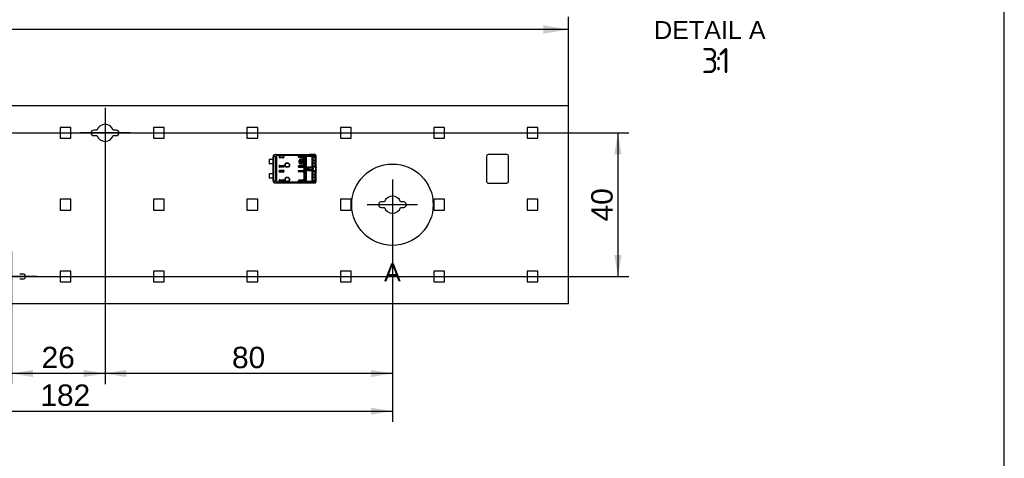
# Model space of a CAD drawing. Header units: millimetres. Extents: x 7 to 819, y 6 to 587.
# Tile 8 of 9: x 545 to 819, y 296 to 419. Entities that reach past the tile are written whole.
import ezdxf
from ezdxf.enums import TextEntityAlignment as Align
from ezdxf.lldxf.tags import DXFTag

# ---------------------------------------------------------------- set-up
doc = ezdxf.new("R2010")
doc.units = ezdxf.units.MM
doc.layers.add('Default', color=7, linetype='Continuous')
doc.layers.add('RECLED_566X55_66', color=7, linetype='Continuous')
doc.styles.add('SEACAD_Arial', font='arial.ttf')
doc.styles.add('SEACAD_Solid_Edge_ISO', font='seiso.ttf')
tags = doc.linetypes.add('CENTER2', pattern=[28.575, 19.05, -3.175, 3.175, -3.175]).pattern_tags.tags
tags[10:11] = [DXFTag(74, 4), DXFTag(75, 0), DXFTag(340, '0'), DXFTag(46, 0.0), DXFTag(50, 0.0), DXFTag(44, 0.0), DXFTag(45, 0.0)]
tags[8:9] = [DXFTag(74, 4), DXFTag(75, 0), DXFTag(340, '0'), DXFTag(46, 0.0), DXFTag(50, 0.0), DXFTag(44, 0.0), DXFTag(45, 0.0)]
tags[6:7] = [DXFTag(74, 4), DXFTag(75, 0), DXFTag(340, '0'), DXFTag(46, 0.0), DXFTag(50, 0.0), DXFTag(44, 0.0), DXFTag(45, 0.0)]
tags[4:5] = [DXFTag(74, 4), DXFTag(75, 0), DXFTag(340, '0'), DXFTag(46, 0.0), DXFTag(50, 0.0), DXFTag(44, 0.0), DXFTag(45, 0.0)]
doc.dimstyles.new('ISO', dxfattribs={"dimtxt": 5.95, "dimasz": 5.95, "dimexe": 2.975, "dimexo": 0, "dimgap": 1.4875, "dimtad": 1, "dimlfac": 0.333333, "dimtxsty": 'SEACAD_Arial', "dimblk1": '_SE_FILLED', "dimblk2": '_SE_FILLED', "dimsah": 1, "dimcen": 2.975, "dimadec": 0, "dimazin": 0, "dimtfac": 0.5, "dimtdec": 3, "dimtmove": 0, "dimatfit": 3, "dimfxl": 1, "dimtolj": 1, "dimarcsym": 0})

# ---------------------------------------------------------------- blocks, each defined once
blk = doc.blocks.new('SEANNOT_GROUP9')
at = {"layer": 'Default', "color": 7, "linetype": 'CENTER2'}
for p, q in [((568.82, 394), (568.82, 380)), ((575.82, 387), (561.82, 387))]:
    blk.add_line(p, q, dxfattribs=at)
blk = doc.blocks.new('SEANNOT_GROUP10')
at = {"layer": 'Default', "color": 7, "linetype": 'CENTER2'}
for p, q in [((542.82, 354), (542.82, 340)), ((549.82, 347), (535.82, 347))]:
    blk.add_line(p, q, dxfattribs=at)
blk = doc.blocks.new('SEANNOT_GROUP11')
at = {"layer": 'Default', "color": 7, "linetype": 'CENTER2'}
for p, q in [((648.82, 374), (648.82, 360)), ((655.82, 367), (641.82, 367))]:
    blk.add_line(p, q, dxfattribs=at)
blk = doc.blocks.new('SE')
at = {"layer": 'RECLED_566X55_66', "color": 7, "linetype": 'Continuous'}
for p, q in [((697.82, 394.5), (131.82, 394.5)), ((697.82, 339.5), (697.82, 394.5)), ((559.32, 388.5), (556.32, 388.5)), ((556.32, 388.5), (556.32, 385.5)), ((559.32, 385.5), (559.32, 388.5)), ((566.56, 387.75), (565.69, 387.75)), ((571.94, 387.75), (571.07, 387.75)), ((585.32, 388.5), (582.32, 388.5)), ((582.32, 388.5), (582.32, 385.5)), ((585.32, 385.5), (585.32, 388.5)), ((611.32, 388.5), (608.32, 388.5)), ((608.32, 388.5), (608.32, 385.5)), ((611.32, 385.5), (611.32, 388.5)), ((637.32, 388.5), (634.32, 388.5)), ((634.32, 388.5), (634.32, 385.5)), ((637.32, 385.5), (637.32, 388.5)), ((663.32, 388.5), (660.32, 388.5)), ((660.32, 388.5), (660.32, 385.5)), ((663.32, 385.5), (663.32, 388.5)), ((689.32, 388.5), (686.32, 388.5)), ((686.32, 388.5), (686.32, 385.5)), ((689.32, 385.5), (689.32, 388.5)), ((556.32, 385.5), (559.32, 385.5)), ((565.69, 386.25), (566.56, 386.25)), ((571.07, 386.25), (571.94, 386.25)), ((582.32, 385.5), (585.32, 385.5)), ((608.32, 385.5), (611.32, 385.5)), ((634.32, 385.5), (637.32, 385.5)), ((660.32, 385.5), (663.32, 385.5)), ((686.32, 385.5), (689.32, 385.5)), ((616.17, 380.95), (625.62, 380.95)), ((616.17, 380.95), (616.18, 380.93)), ((616.86, 380.93), (616.18, 380.93)), ((616.86, 380.93), (626.64, 380.93)), ((616.86, 380.93), (616.86, 380.92)), ((616.86, 380.92), (626.64, 380.92)), ((625.62, 380.94), (625.62, 380.95)), ((625.62, 380.94), (625.62, 380.94)), ((627.23, 380.94), (625.62, 380.94)), ((626.54, 380.77), (626.64, 380.92)), ((627.23, 380.94), (626.64, 380.93)), ((626.64, 380.92), (626.64, 380.93)), ((680.62, 381), (675.52, 381)), ((614.47, 379.58), (614.47, 378.43)), ((615.57, 379.63), (614.62, 379.63)), ((615.57, 378.38), (614.62, 378.38)), ((615.57, 379.63), (615.57, 380.35)), ((615.58, 380.35), (615.57, 380.35)), ((615.57, 379.63), (615.57, 378.38)), ((615.57, 375.63), (615.57, 378.38)), ((615.58, 380.34), (615.58, 380.35)), ((615.58, 380.34), (615.58, 380.33)), ((615.72, 380.33), (615.58, 380.33)), ((615.58, 373.67), (615.58, 380.33)), ((616.35, 380.33), (615.72, 380.33)), ((615.72, 380.33), (615.72, 373.67)), ((616.5, 380.33), (616.35, 380.33)), ((616.35, 373.67), (616.35, 380.33)), ((616.5, 380.33), (616.5, 373.67)), ((616.64, 380.82), (616.73, 380.66)), ((616.73, 380.84), (624.26, 380.84)), ((616.73, 380.84), (616.73, 380.66)), ((624.2, 380.66), (616.73, 380.66)), ((617.27, 380.25), (617.27, 380.36)), ((617.47, 380.56), (618.57, 380.56)), ((617.47, 380.56), (617.47, 380.55)), ((618.56, 380.55), (617.47, 380.55)), ((618.37, 380.05), (617.47, 380.05)), ((618.56, 380.55), (618.57, 380.56)), ((618.56, 380.55), (618.56, 380.25)), ((618.56, 380.25), (618.57, 380.25)), ((618.57, 380.56), (618.57, 380.25)), ((622.67, 380.31), (622.67, 380.56)), ((622.67, 380.56), (624, 380.56)), ((622.67, 380.55), (622.67, 380.56)), ((624, 380.55), (622.67, 380.55)), ((622.67, 380.3), (622.67, 380.55)), ((622.67, 380.3), (622.67, 380.31)), ((624, 380.11), (622.87, 380.11)), ((622.87, 378.7), (622.87, 379.3)), ((622.9, 379.3), (622.87, 379.3)), ((622.87, 378.7), (622.9, 378.7)), ((622.9, 378.7), (622.9, 379.3)), ((623.02, 378.5), (623.02, 379.49)), ((623.02, 379.49), (623.15, 379.49)), ((623.15, 378.5), (623.02, 378.5)), ((623.15, 379.49), (623.15, 379.06)), ((623.15, 379.06), (623.26, 379.06)), ((623.26, 378.93), (623.15, 378.93)), ((623.15, 378.93), (623.15, 378.5)), ((623.3, 379.73), (623.9, 379.73)), ((623.3, 379.73), (623.3, 379.7)), ((623.3, 379.7), (623.9, 379.7)), ((623.9, 378.3), (623.3, 378.3)), ((623.3, 378.3), (623.3, 378.27)), ((623.9, 378.27), (623.3, 378.27)), ((623.38, 379.06), (623.79, 379.06)), ((623.79, 378.93), (623.38, 378.93)), ((623.5, 379.33), (623.5, 379.2)), ((623.67, 379.2), (623.67, 379.33)), ((623.9, 379.7), (623.9, 379.73)), ((623.9, 378.27), (623.9, 378.3)), ((623.92, 379.06), (624.02, 379.06)), ((624.02, 378.93), (623.92, 378.93)), ((624, 380.55), (624, 380.56)), ((624.02, 379.06), (624.02, 378.93)), ((624.13, 379.5), (624.1, 379.5)), ((624.1, 379.5), (624.1, 378.5)), ((624.1, 378.5), (624.13, 378.5)), ((624.13, 379.5), (624.13, 378.5)), ((624.2, 380.64), (624.2, 380.66)), ((624.2, 380.36), (624.2, 380.64)), ((624.2, 380.64), (624.48, 380.49)), ((624.2, 380.36), (624.2, 380.31)), ((624.2, 377.69), (624.2, 380.31)), ((624.26, 380.84), (624.6, 380.64)), ((624.48, 373.51), (624.48, 380.49)), ((626.46, 380.54), (624.82, 380.54)), ((624.82, 380.54), (624.82, 380.42)), ((624.82, 380.42), (624.82, 373.58)), ((626.46, 380.42), (624.82, 380.42)), ((626.46, 380.54), (626.54, 380.77)), ((626.46, 380.42), (626.46, 380.54)), ((626.46, 377.58), (626.46, 380.42)), ((626.65, 380.42), (626.46, 380.42)), ((626.65, 380.42), (626.65, 377.58)), ((626.67, 379.85), (626.67, 378.15)), ((627.27, 379.35), (626.67, 379.35)), ((626.67, 378.65), (627.27, 378.65)), ((626.78, 380.36), (626.94, 380.36)), ((626.83, 380.73), (627.41, 380.74)), ((627.22, 380.46), (626.89, 380.46)), ((626.94, 380.36), (627.22, 380.46)), ((627.23, 380.07), (627.51, 380.14)), ((627.57, 379.79), (627.27, 379.75)), ((627.27, 379.35), (627.27, 379.75)), ((627.57, 379.35), (627.27, 379.35)), ((627.27, 378.65), (627.27, 379.35)), ((627.27, 378.65), (627.57, 378.65)), ((627.27, 378.25), (627.27, 378.65)), ((627.27, 378.25), (627.57, 378.21)), ((627.51, 380.14), (627.51, 380.7)), ((627.57, 379.79), (627.57, 380.54)), ((627.57, 379.76), (627.57, 379.79)), ((627.57, 379.35), (627.57, 379.76)), ((627.57, 378.65), (627.57, 379.35)), ((627.57, 378.21), (627.57, 378.65)), ((627.57, 377.42), (627.57, 378.21)), ((675.02, 380.5), (675.02, 373.5)), ((681.12, 373.5), (681.12, 380.5)), ((614.47, 375.58), (614.47, 374.43)), ((615.57, 375.63), (614.62, 375.63)), ((615.57, 375.63), (615.57, 374.38)), ((617.27, 377.65), (617.27, 377.75)), ((617.27, 376.25), (617.27, 376.36)), ((617.47, 377.95), (618.37, 377.95)), ((618.57, 377.45), (617.47, 377.45)), ((617.47, 377.45), (617.47, 377.45)), ((618.56, 377.45), (617.47, 377.45)), ((617.47, 376.56), (618.57, 376.56)), ((617.47, 376.56), (617.47, 376.55)), ((618.56, 376.55), (617.47, 376.55)), ((618.37, 376.05), (617.47, 376.05)), ((618.56, 377.45), (618.56, 377.75)), ((618.57, 377.75), (618.56, 377.75)), ((618.56, 377.45), (618.57, 377.45)), ((618.56, 376.55), (618.57, 376.56)), ((618.56, 376.25), (618.56, 376.55)), ((618.56, 376.25), (618.57, 376.25)), ((618.57, 377.75), (618.57, 377.45)), ((618.57, 376.56), (618.57, 376.25)), ((622.67, 377.7), (622.67, 377.45)), ((622.67, 377.7), (622.67, 377.69)), ((622.67, 377.45), (622.67, 377.69)), ((622.67, 377.45), (622.67, 377.45)), ((622.67, 377.45), (624, 377.45)), ((624, 377.45), (622.67, 377.45)), ((622.67, 376.31), (622.67, 376.56)), ((622.67, 376.56), (624, 376.56)), ((622.67, 376.55), (622.67, 376.56)), ((622.67, 376.55), (622.67, 376.3)), ((622.67, 376.55), (624, 376.55)), ((622.67, 376.3), (622.67, 376.31)), ((622.87, 377.89), (624, 377.89)), ((624, 376.11), (622.87, 376.11)), ((624, 377.45), (624, 377.45)), ((624, 376.55), (624, 376.56)), ((624.2, 377.69), (624.2, 377.65)), ((624.2, 376.36), (624.2, 377.65)), ((624.2, 376.36), (624.2, 376.31)), ((624.2, 373.69), (624.2, 376.31)), ((625.07, 376.86), (625.07, 377.14)), ((625.07, 377.14), (625.27, 377.11)), ((625.07, 376.86), (625.27, 376.89)), ((625.34, 377.34), (625.27, 377.11)), ((625.27, 377.03), (625.27, 377.01)), ((625.27, 377.01), (625.27, 376.89)), ((625.47, 377.58), (626.46, 377.58)), ((625.47, 377.58), (625.47, 377.46)), ((626.46, 377.46), (625.47, 377.46)), ((625.47, 377.46), (625.47, 377.25)), ((625.47, 377.25), (625.47, 376.75)), ((625.47, 377.25), (626.53, 377.25)), ((626.53, 376.75), (625.47, 376.75)), ((625.47, 376.75), (625.47, 376.54)), ((625.47, 376.54), (626.46, 376.54)), ((625.47, 376.54), (625.47, 376.42)), ((626.46, 376.42), (625.47, 376.42)), ((626.46, 377.46), (626.46, 377.58)), ((626.46, 377.58), (626.65, 377.58)), ((626.53, 377.25), (626.46, 377.46)), ((626.46, 376.54), (626.53, 376.75)), ((626.46, 376.42), (626.46, 376.54)), ((626.46, 373.58), (626.46, 376.42)), ((626.65, 376.42), (626.46, 376.42)), ((626.65, 376.42), (626.65, 373.58)), ((626.67, 375.85), (626.67, 374.15)), ((626.94, 377.64), (626.78, 377.64)), ((626.78, 376.36), (626.94, 376.36)), ((626.89, 377.54), (627.22, 377.54)), ((627.22, 376.46), (626.89, 376.46)), ((627.22, 377.54), (626.94, 377.64)), ((626.94, 376.36), (627.22, 376.46)), ((627.51, 377.86), (627.23, 377.93)), ((627.51, 376.15), (627.23, 376.07)), ((627.57, 375.79), (627.27, 375.75)), ((627.27, 375.35), (627.27, 375.75)), ((627.51, 376.15), (627.51, 377.86)), ((627.57, 377.42), (627.57, 377.39)), ((627.57, 376.61), (627.57, 376.58)), ((627.57, 375.79), (627.57, 376.58)), ((627.57, 375.76), (627.57, 375.79)), ((627.57, 375.35), (627.57, 375.76)), ((615.57, 374.38), (614.62, 374.38)), ((615.57, 373.65), (615.57, 374.38)), ((615.57, 373.65), (615.58, 373.65)), ((615.58, 373.67), (615.72, 373.67)), ((615.58, 373.65), (615.58, 373.67)), ((615.58, 373.67), (615.58, 373.67)), ((615.72, 373.67), (616.35, 373.67)), ((616.18, 373.07), (616.17, 373.05)), ((616.17, 373.05), (625.62, 373.05)), ((616.18, 373.07), (616.86, 373.07)), ((616.35, 373.67), (616.5, 373.67)), ((616.65, 373.19), (616.64, 373.18)), ((616.65, 373.19), (616.73, 373.34)), ((616.73, 373.34), (624.2, 373.34)), ((616.73, 373.34), (616.73, 373.17)), ((624.26, 373.17), (616.73, 373.17)), ((616.86, 373.08), (616.86, 373.07)), ((616.86, 373.08), (626.64, 373.08)), ((626.64, 373.07), (616.86, 373.07)), ((617.27, 373.65), (617.27, 373.75)), ((617.47, 373.95), (618.37, 373.95)), ((618.57, 373.45), (617.47, 373.45)), ((617.47, 373.45), (617.47, 373.45)), ((618.56, 373.45), (617.47, 373.45)), ((618.57, 373.75), (618.56, 373.75)), ((618.56, 373.75), (618.56, 373.45)), ((618.56, 373.45), (618.57, 373.45)), ((618.57, 373.75), (618.57, 373.45)), ((622.67, 373.7), (622.67, 373.69)), ((622.67, 373.45), (622.67, 373.7)), ((622.67, 373.45), (622.67, 373.69)), ((622.67, 373.45), (622.67, 373.45)), ((622.67, 373.45), (624, 373.45)), ((624, 373.45), (622.67, 373.45)), ((622.87, 373.89), (624, 373.89)), ((624, 373.45), (624, 373.45)), ((624.2, 373.69), (624.2, 373.65)), ((624.2, 373.36), (624.2, 373.65)), ((624.6, 373.36), (624.26, 373.17)), ((624.82, 373.58), (626.46, 373.58)), ((624.82, 373.58), (624.82, 373.46)), ((626.46, 373.46), (624.82, 373.46)), ((625.62, 373.06), (625.62, 373.06)), ((625.62, 373.05), (625.62, 373.06)), ((625.62, 373.06), (627.23, 373.06)), ((626.46, 373.46), (626.46, 373.58)), ((626.46, 373.58), (626.65, 373.58)), ((626.54, 373.23), (626.46, 373.46)), ((626.64, 373.08), (626.54, 373.23)), ((626.64, 373.07), (626.64, 373.08)), ((626.64, 373.07), (627.23, 373.06)), ((627.27, 375.35), (626.67, 375.35)), ((626.67, 374.65), (627.27, 374.65)), ((626.94, 373.64), (626.78, 373.64)), ((627.41, 373.26), (626.83, 373.27)), ((626.89, 373.54), (627.22, 373.54)), ((627.22, 373.54), (626.94, 373.64)), ((627.51, 373.86), (627.23, 373.93)), ((627.27, 374.65), (627.27, 375.35)), ((627.57, 375.35), (627.27, 375.35)), ((627.27, 374.25), (627.27, 374.65)), ((627.27, 374.65), (627.57, 374.65)), ((627.27, 374.25), (627.57, 374.21)), ((627.51, 373.3), (627.51, 373.86)), ((627.57, 374.65), (627.57, 375.35)), ((627.57, 374.21), (627.57, 374.65)), ((627.57, 373.46), (627.57, 374.21)), ((675.52, 373), (680.62, 373)), ((559.32, 368.5), (556.32, 368.5)), ((556.32, 368.5), (556.32, 365.5)), ((559.32, 365.5), (559.32, 368.5)), ((585.32, 368.5), (582.32, 368.5)), ((582.32, 368.5), (582.32, 365.5)), ((585.32, 365.5), (585.32, 368.5)), ((611.32, 368.5), (608.32, 368.5)), ((608.32, 368.5), (608.32, 365.5)), ((611.32, 365.5), (611.32, 368.5)), ((637.32, 368.5), (634.32, 368.5)), ((634.32, 368.5), (634.32, 365.5)), ((637.32, 365.5), (637.32, 368.5)), ((646.56, 367.75), (645.69, 367.75)), ((651.94, 367.75), (651.07, 367.75)), ((663.32, 368.5), (660.32, 368.5)), ((660.32, 368.5), (660.32, 365.5)), ((663.32, 365.5), (663.32, 368.5)), ((689.32, 368.5), (686.32, 368.5)), ((686.32, 368.5), (686.32, 365.5)), ((689.32, 365.5), (689.32, 368.5)), ((556.32, 365.5), (559.32, 365.5)), ((582.32, 365.5), (585.32, 365.5)), ((608.32, 365.5), (611.32, 365.5)), ((634.32, 365.5), (637.32, 365.5)), ((645.69, 366.25), (646.56, 366.25)), ((651.07, 366.25), (651.94, 366.25)), ((660.32, 365.5), (663.32, 365.5)), ((686.32, 365.5), (689.32, 365.5)), ((559.32, 348.5), (556.32, 348.5)), ((556.32, 348.5), (556.32, 345.5)), ((559.32, 345.5), (559.32, 348.5)), ((585.32, 348.5), (582.32, 348.5)), ((582.32, 348.5), (582.32, 345.5)), ((585.32, 345.5), (585.32, 348.5)), ((611.32, 348.5), (608.32, 348.5)), ((608.32, 348.5), (608.32, 345.5)), ((611.32, 345.5), (611.32, 348.5)), ((637.32, 348.5), (634.32, 348.5)), ((634.32, 348.5), (634.32, 345.5)), ((637.32, 345.5), (637.32, 348.5)), ((663.32, 348.5), (660.32, 348.5)), ((660.32, 348.5), (660.32, 345.5)), ((663.32, 345.5), (663.32, 348.5)), ((689.32, 348.5), (686.32, 348.5)), ((686.32, 348.5), (686.32, 345.5)), ((689.32, 345.5), (689.32, 348.5)), ((545.07, 347.75), (545.94, 347.75)), ((545.94, 346.25), (545.07, 346.25)), ((556.32, 345.5), (559.32, 345.5)), ((582.32, 345.5), (585.32, 345.5)), ((608.32, 345.5), (611.32, 345.5)), ((634.32, 345.5), (637.32, 345.5)), ((660.32, 345.5), (663.32, 345.5)), ((686.32, 345.5), (689.32, 345.5)), ((131.82, 339.5), (697.82, 339.5))]:
    blk.add_line(p, q, dxfattribs=at)
for centre, radius in [((619.52, 378.05), 0.657), ((619.52, 378.05), 0.586), ((619.52, 378.05), 0.55), ((619.52, 378.05), 0.552), ((619.52, 374.05), 0.657), ((619.52, 374.05), 0.586), ((619.52, 374.05), 0.55), ((619.52, 374.05), 0.552)]:
    blk.add_circle(centre, radius, dxfattribs=at)
for centre, radius, start, end in [((568.82, 387), 2.38, 18.4085, 161.5915), ((565.69, 387), 0.75, 90, 270), ((571.94, 387), 0.75, 270, 90), ((568.82, 387), 2.38, 198.4085, 341.5915), ((616.18, 380.33), 0.6, 90.0026, 179.9943), ((626.63, 380.72), 0.207, 3.1134, 84.8351), ((627.22, 380.61), 0.334, 46.0994, 90.7766), ((627.22, 380.75), 0.195, 358.4833, 87.9934), ((675.52, 380.5), 0.5, 90, 179.9987), ((680.62, 380.5), 0.5, 0, 90), ((614.62, 379.38), 0.25, 89.9987, 126.8686), ((614.62, 378.63), 0.25, 233.1288, 269.9987), ((616.93, 380.32), 0.581, 119.4556, 178.8387), ((616.72, 380.62), 0.213, 87.55, 111.0349), ((617.47, 380.25), 0.2, 179.9987, 269.9987), ((623.3, 379.3), 0.426, 89.9987, 179.9987), ((623.3, 378.7), 0.426, 179.9987, 269.9987), ((623.3, 379.3), 0.4, 89.9987, 179.9987), ((623.3, 378.7), 0.4, 179.9987, 269.9987), ((623.59, 379), 0.337, 104.2029, 168.6714), ((623.59, 379), 0.337, 191.3259, 348.6714), ((623.59, 379), 0.217, 112.4307, 162.214), ((623.59, 379), 0.217, 197.7833, 342.214), ((623.59, 379), 0.337, 11.3259, 75.7945), ((623.59, 379), 0.217, 17.7833, 67.5667), ((623.9, 379.5), 0.226, 359.9987, 89.9987), ((623.9, 379.5), 0.2, 359.9987, 89.9987), ((623.9, 378.5), 0.2, 269.9987, 359.9987), ((623.9, 378.5), 0.226, 269.9987, 359.9987), ((625.03, 380.49), 0.848, 155.6721, 168.4231), ((624.86, 380.31), 0.416, 128.9384, 154.2393), ((624.83, 381.25), 0.832, 245.0672, 269.2642), ((624.84, 380.91), 0.363, 227.594, 267.0762), ((626.43, 380.29), 0.249, 29.2702, 83.1712), ((626.48, 380.51), 0.262, 19.7304, 77.0461), ((627.55, 380.16), 0.935, 152.0815, 164.2346), ((627.04, 380.45), 0.346, 126.1288, 153.8363), ((626.3, 379.78), 0.97, 358.0235, 17.1452), ((626.15, 378.24), 1.12, 344.1146, 0.7232), ((627.19, 380.58), 0.378, 9.6934, 37.3592), ((626.83, 379.85), 0.741, 355.7624, 23.6305), ((626.83, 378.16), 0.742, 336.3713, 4.2613), ((614.62, 375.38), 0.25, 89.9987, 126.8686), ((617.47, 377.75), 0.2, 89.9987, 179.9987), ((617.47, 376.25), 0.2, 179.9987, 269.9987), ((625.94, 377.04), 0.668, 174.133, 181.2992), ((626.43, 377.71), 0.249, 276.8271, 330.726), ((626.43, 376.29), 0.249, 29.2754, 83.1671), ((626.48, 377.49), 0.253, 281.5692, 340.7458), ((626.48, 376.51), 0.253, 19.2518, 78.428), ((627.58, 376.15), 0.962, 153.056, 164.1805), ((625.7, 377), 1.1, 338.147, 21.8504), ((626.28, 375.78), 0.986, 358.1191, 17.0495), ((626.81, 375.84), 0.758, 355.9484, 23.3943), ((629.41, 377), 1.88, 167.9217, 192.1016), ((629.79, 377), 2.26, 170.347, 189.6834), ((614.62, 374.63), 0.25, 233.1288, 269.9987), ((616.18, 373.67), 0.6, 180.003, 269.9958), ((616.94, 373.69), 0.593, 181.8581, 239.9212), ((616.72, 373.38), 0.213, 248.6583, 272.1373), ((617.47, 373.75), 0.2, 89.9987, 179.9987), ((623.72, 374.66), 1.39, 290.512, 303.6732), ((624.63, 373.39), 0.427, 186.3265, 211.9713), ((624.83, 372.76), 0.829, 90.6957, 114.9682), ((624.84, 373.09), 0.368, 93.145, 132.1809), ((626.43, 373.71), 0.249, 276.8279, 330.7253), ((626.49, 373.48), 0.252, 281.6602, 341.5701), ((626.63, 373.29), 0.207, 275.1467, 356.8907), ((627.55, 373.84), 0.934, 195.7606, 207.9307), ((627.04, 373.55), 0.346, 206.1699, 233.8575), ((627.22, 373.39), 0.333, 269.1645, 313.9863), ((626.15, 374.24), 1.12, 344.1147, 0.7241), ((627.22, 373.26), 0.195, 272.0074, 1.5147), ((627.2, 373.41), 0.364, 313.7067, 351.2936), ((627.34, 373.28), 0.167, 312.1279, 8.1615), ((626.83, 374.15), 0.741, 336.3595, 4.2671), ((675.52, 373.5), 0.5, 179.9987, 270.0009), ((680.62, 373.5), 0.5, 270.0009, 0), ((645.69, 367), 0.75, 90, 270), ((648.82, 367), 2.38, 18.4085, 161.5915), ((651.94, 367), 0.75, 270, 90), ((648.82, 367), 2.38, 198.4085, 341.5915), ((545.94, 347), 0.75, 270, 90)]:
    blk.add_arc(centre, radius, start, end, dxfattribs=at)
for centre, major_axis, ratio, start_param, end_param in [((616.17, 380.35), (0.424, -0.424), 0.999924, 2.35623, 3.926978), ((616.18, 380.33), (0.006, 0.6), 0.766027, 0.013567, 1.579437), ((625.62, 380.35), (0, 0.6), 0.999962, 6.103357, 6.283185), ((626.64, 380.73), (-0.005, 0.2), 0.939661, 4.689874, 6.25773), ((617.47, 380.36), (0, -0.2), 0.999994, 3.141593, 4.712389), ((617.47, 380.35), (0, -0.2), 0.999994, 3.141593, 4.712375), ((618.36, 380.25), (-0.2, 0), 0.999848, 1.570796, 3.141593), ((618.37, 380.25), (-0.2, 0), 0.999848, 1.570796, 3.141593), ((622.87, 380.31), (0.141, -0.141), 0.999695, 3.926839, 5.497939), ((622.87, 380.3), (0.141, -0.141), 0.999695, 3.932239, 4.712389), ((624, 380.36), (0, -0.2), 0.999994, 1.570796, 3.141593), ((624, 380.35), (0, -0.2), 0.999994, 1.570796, 3.141593), ((624, 380.31), (0, -0.2), 0.999848, 0, 1.570796), ((627.42, 379.84), (-0.001, -0.902), 0.342128, 2.840825, 3.150345), ((627.32, 380.7), (-0.134, -0.148), 0.8975, 2.254597, 3.141388), ((617.47, 377.65), (0, 0.2), 0.999994, 1.570796, 3.141593), ((617.47, 377.65), (0, 0.2), 0.999994, 1.570796, 3.141593), ((617.47, 376.36), (0, -0.2), 0.999994, 3.141593, 4.712389), ((617.47, 376.35), (0, -0.2), 0.999994, 3.141593, 4.712389), ((618.36, 377.75), (-0.2, 0), 0.999848, 3.141593, 4.712389), ((618.36, 376.25), (-0.2, 0), 0.999848, 1.570796, 3.141593), ((618.37, 377.75), (-0.2, 0), 0.999848, 3.141593, 4.712389), ((618.37, 376.25), (-0.2, 0), 0.999848, 1.570796, 3.141593), ((622.87, 377.69), (0.141, 0.141), 0.999695, 0.785246, 2.356347), ((622.87, 377.7), (0.141, 0.141), 0.999695, 1.570796, 2.356347), ((622.87, 376.31), (0.141, -0.141), 0.999695, 3.926838, 5.497939), ((622.87, 376.3), (0.141, -0.141), 0.999695, 3.926838, 4.712389), ((624, 377.69), (0, 0.2), 0.999848, 4.712389, 6.283185), ((624, 377.65), (0, 0.2), 0.999994, 3.141593, 4.712389), ((624, 377.65), (0, 0.2), 0.999994, 3.141593, 4.712389), ((624, 376.36), (0, -0.2), 0.999994, 1.570796, 3.141593), ((624, 376.35), (0, -0.2), 0.999994, 1.570796, 3.141593), ((624, 376.31), (0, -0.2), 0.999848, 0, 1.570796), ((625.47, 377.08), (-0.2, 0), 0.821429, 4.712389, 6.100671), ((625.47, 376.92), (0.2, 0), 0.821429, 3.324107, 4.712389), ((626.89, 378.2), (0, -0.938), 0.34202, -0.859272, -0.576897), ((616.17, 373.65), (0.424, 0.424), 0.999924, 2.356207, 3.926956), ((616.18, 373.67), (-0.006, 0.6), 0.766027, 1.562157, 3.128038), ((617.47, 373.65), (0, 0.2), 0.999994, 1.570796, 3.141593), ((617.47, 373.65), (0, 0.2), 0.999994, 1.57081, 3.141593), ((618.36, 373.75), (-0.2, 0), 0.999848, 3.141593, 4.712389), ((618.37, 373.75), (-0.2, 0), 0.999848, 3.141593, 4.712389), ((622.87, 373.69), (0.141, 0.141), 0.999695, 0.785246, 2.356347), ((622.87, 373.7), (0.141, 0.141), 0.999695, 1.570796, 2.356347), ((624, 373.69), (0, 0.2), 0.999848, 4.712389, 6.283185), ((624, 373.65), (0, 0.2), 0.999994, 3.141593, 4.712389), ((624, 373.65), (0, 0.2), 0.999994, 3.141593, 4.712389), ((625.62, 373.65), (0, 0.6), 0.999962, 3.141593, 3.321418), ((626.64, 373.27), (0.005, 0.2), 0.939661, 3.166998, 4.734915), ((627.42, 374.16), (0, 0.9), 0.34204, 3.132956, 3.443098), ((627.37, 373.46), (0.2, 0), 0.754543, 6.078958, 6.283069)]:
    blk.add_ellipse(centre, major_axis=major_axis, ratio=ratio, start_param=start_param, end_param=end_param, dxfattribs=at)
for points, degree, knots in [([(616.64, 380.82), (616.65, 380.84), (616.66, 380.86), (616.69, 380.89), (616.72, 380.91), (616.78, 380.92), (616.83, 380.93), (616.86, 380.93)], 3, [0, 0, 0, 0, 0.233305, 0.418726, 0.557587, 0.771407, 1, 1, 1, 1]), ([(616.86, 380.92), (616.84, 380.92), (616.82, 380.92), (616.8, 380.91), (616.77, 380.91), (616.76, 380.89), (616.74, 380.88), (616.73, 380.86), (616.73, 380.84), (616.73, 380.84)], 3, [0, 0, 0, 0, 0.113395, 0.227464, 0.348898, 0.483291, 0.634809, 0.806373, 1, 1, 1, 1]), ([(626.67, 379.85), (626.67, 380.1), (626.74, 380.28), (626.8, 380.46), (626.89, 380.46)], 2, [0, 0, 0, 0.5, 0.5, 1, 1, 1]), ([(627.23, 380.07), (627.22, 380.09), (627.19, 380.14), (627.16, 380.2), (627.12, 380.25), (627.08, 380.3), (627.04, 380.33), (626.99, 380.36), (626.96, 380.36), (626.94, 380.36)], 3, [0, 0, 0, 0, 0.119171, 0.246227, 0.381178, 0.524029, 0.674783, 0.83344, 1, 1, 1, 1]), ([(627.22, 380.46), (627.3, 380.46), (627.38, 380.38), (627.45, 380.3), (627.51, 380.14)], 2, [0, 0, 0, 0.5, 0.5, 1, 1, 1]), ([(627.57, 380.54), (627.57, 380.56), (627.57, 380.6), (627.56, 380.64), (627.54, 380.67), (627.52, 380.69), (627.51, 380.7)], 3, [0, 0, 0, 0, 0.244606, 0.491396, 0.742515, 1, 1, 1, 1]), ([(625.07, 377.14), (625.11, 377.33), (625.22, 377.45), (625.27, 377.51), (625.33, 377.54), (625.39, 377.58), (625.47, 377.58)], 2, [0, 0, 0, 0.5, 0.5, 0.75, 0.75, 1, 1, 1]), ([(625.47, 376.42), (625.32, 376.43), (625.21, 376.55), (625.16, 376.61), (625.13, 376.69), (625.09, 376.76), (625.07, 376.86)], 2, [0, 0, 0, 0.5, 0.5, 0.75, 0.75, 1, 1, 1]), ([(625.27, 376.89), (625.27, 376.86), (625.28, 376.81), (625.3, 376.74), (625.33, 376.68), (625.36, 376.62), (625.39, 376.58), (625.43, 376.55), (625.46, 376.55), (625.47, 376.54)], 3, [0, 0, 0, 0, 0.180622, 0.363866, 0.549849, 0.69593, 0.816556, 0.915955, 1, 1, 1, 1]), ([(625.47, 377.46), (625.46, 377.46), (625.44, 377.46), (625.42, 377.44), (625.4, 377.42), (625.37, 377.39), (625.35, 377.36), (625.34, 377.34)], 3, [0, 0, 0, 0, 0.116292, 0.245911, 0.39736, 0.643352, 1, 1, 1, 1]), ([(626.53, 376.75), (626.54, 376.76), (626.56, 376.79), (626.58, 376.83), (626.59, 376.87), (626.6, 376.92), (626.61, 376.97), (626.61, 377.02), (626.6, 377.08), (626.59, 377.13), (626.58, 377.17), (626.56, 377.22), (626.54, 377.24), (626.53, 377.25)], 3, [0, 0, 0, 0, 0.095482, 0.187791, 0.277611, 0.365684, 0.452798, 0.539767, 0.627407, 0.716518, 0.80786, 0.90214, 1, 1, 1, 1]), ([(626.89, 377.54), (626.8, 377.55), (626.74, 377.72), (626.67, 377.9), (626.67, 378.15)], 2, [0, 0, 0, 0.5, 0.5, 1, 1, 1]), ([(626.67, 375.85), (626.67, 376.1), (626.74, 376.28), (626.8, 376.46), (626.89, 376.46)], 2, [0, 0, 0, 0.5, 0.5, 1, 1, 1]), ([(626.94, 377.64), (626.95, 377.64), (626.98, 377.64), (627.02, 377.66), (627.06, 377.68), (627.11, 377.72), (627.16, 377.8), (627.21, 377.89), (627.23, 377.93)], 3, [0, 0, 0, 0, 0.13162, 0.259649, 0.384096, 0.504969, 0.752582, 1, 1, 1, 1]), ([(627.23, 376.07), (627.22, 376.09), (627.19, 376.14), (627.16, 376.2), (627.12, 376.25), (627.08, 376.3), (627.04, 376.33), (626.99, 376.36), (626.96, 376.36), (626.94, 376.36)], 3, [0, 0, 0, 0, 0.119189, 0.246257, 0.381214, 0.524065, 0.674813, 0.833458, 1, 1, 1, 1]), ([(616.86, 373.07), (616.84, 373.07), (616.81, 373.08), (616.77, 373.08), (616.74, 373.09), (616.71, 373.1), (616.67, 373.13), (616.65, 373.16), (616.64, 373.18)], 3, [0, 0, 0, 0, 0.122214, 0.238699, 0.352338, 0.466231, 0.68875, 1, 1, 1, 1]), ([(616.73, 373.17), (616.73, 373.15), (616.73, 373.13), (616.75, 373.11), (616.78, 373.09), (616.81, 373.08), (616.84, 373.08), (616.86, 373.08)], 3, [0, 0, 0, 0, 0.264912, 0.488067, 0.676456, 0.841557, 1, 1, 1, 1]), ([(626.89, 373.54), (626.8, 373.55), (626.74, 373.72), (626.67, 373.9), (626.67, 374.15)], 2, [0, 0, 0, 0.5, 0.5, 1, 1, 1]), ([(626.94, 373.64), (626.95, 373.64), (626.98, 373.64), (627.02, 373.66), (627.06, 373.68), (627.11, 373.72), (627.16, 373.8), (627.21, 373.89), (627.23, 373.93)], 3, [0, 0, 0, 0, 0.13162, 0.259649, 0.384096, 0.504969, 0.752582, 1, 1, 1, 1]), ([(627.51, 373.3), (627.52, 373.31), (627.53, 373.32), (627.55, 373.35), (627.56, 373.38), (627.57, 373.41), (627.57, 373.44), (627.57, 373.46)], 3, [0, 0, 0, 0, 0.206395, 0.408543, 0.607471, 0.804252, 1, 1, 1, 1])]:
    blk.add_open_spline(points, degree=degree, knots=knots, dxfattribs=at)
for points, degree in [([(616.5, 380.33), (616.5, 380.37), (616.52, 380.46), (616.6, 380.57), (616.68, 380.63), (616.73, 380.66)], 3), ([(627.51, 377.86), (627.39, 377.54), (627.22, 377.54)], 2), ([(627.22, 376.46), (627.39, 376.46), (627.51, 376.15)], 2), ([(616.73, 373.34), (616.68, 373.37), (616.59, 373.44), (616.52, 373.55), (616.5, 373.63), (616.5, 373.67)], 3), ([(624.2, 373.36), (624.2, 373.36), (624.2, 373.36), (624.2, 373.35), (624.2, 373.35), (624.2, 373.34)], 3), ([(627.51, 373.86), (627.39, 373.54), (627.22, 373.54)], 2)]:
    blk.add_open_spline(points, degree=degree, dxfattribs=at)
blk.add_rational_spline([(624.48, 373.51), (624.51, 373.45), (624.55, 373.4), (624.6, 373.36)], [1.05939443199, 0.980194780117, 0.980201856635, 1.05941566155], degree=3, dxfattribs=at)
blk = doc.blocks.new('DMBLK7')
at = {"layer": 'Default', "linetype": 'Continuous'}
for points in [[(138.82, 416.96), (131.82, 415.79), (138.82, 414.62)], [(690.82, 416.96), (690.82, 414.62), (697.82, 415.79)]]:
    blk.add_hatch(color=7, dxfattribs=at).paths.add_polyline_path(points)
at = {"layer": 'Default', "color": 7, "linetype": 'Continuous'}
for p, q in [((131.82, 394.5), (131.82, 419.29)), ((697.82, 394.5), (697.82, 419.29)), ((697.82, 415.79), (131.82, 415.79))]:
    blk.add_line(p, q, dxfattribs=at)
at = {"layer": 'Default', "color": 7, "linetype": 'Continuous', "style": 'SEACAD_Arial'}
blk.add_text('566', height=7, dxfattribs=at).set_placement((406.6, 424.54), align=Align.TOP_LEFT)
blk = doc.blocks.new('_SE_FILLED')
at = {"color": 0}
blk.add_line((0, 0), (-1, 0), dxfattribs=at)
blk.add_solid([(0, 0), (-1, -0.1665), (-1, 0.1665), (0, 0)], dxfattribs=at)
blk = doc.blocks.new('DMBLK9')
at = {"layer": 'Default', "linetype": 'Continuous'}
for points in [[(472.77, 308.5), (472.77, 310.49), (466.82, 309.49)], [(642.87, 308.5), (648.82, 309.49), (642.87, 310.49)]]:
    blk.add_hatch(color=7, dxfattribs=at).paths.add_polyline_path(points)
at = {"layer": 'Default', "color": 7, "linetype": 'Continuous'}
for p, q in [((466.82, 367), (466.82, 306.52)), ((648.82, 367), (648.82, 306.52)), ((466.82, 309.49), (648.82, 309.49))]:
    blk.add_line(p, q, dxfattribs=at)
at = {"layer": 'Default', "color": 7, "linetype": 'Continuous', "style": 'SEACAD_Arial'}
blk.add_text('182', height=5.95, dxfattribs=at).set_placement((550.83, 316.93), align=Align.TOP_LEFT)
blk = doc.blocks.new('DMBLK15')
at = {"layer": 'Default', "linetype": 'Continuous'}
for points in [[(548.77, 319), (548.77, 320.99), (542.82, 319.99)], [(562.87, 319), (568.82, 319.99), (562.87, 320.99)]]:
    blk.add_hatch(color=7, dxfattribs=at).paths.add_polyline_path(points)
at = {"layer": 'Default', "color": 7, "linetype": 'Continuous'}
for p, q in [((568.82, 387), (568.82, 317.02)), ((542.82, 347), (542.82, 317.02)), ((568.82, 319.99), (542.82, 319.99))]:
    blk.add_line(p, q, dxfattribs=at)
at = {"layer": 'Default', "color": 7, "linetype": 'Continuous', "style": 'SEACAD_Arial'}
blk.add_text('26', height=5.95, dxfattribs=at).set_placement((551.16, 327.43), align=Align.TOP_LEFT)
blk = doc.blocks.new('DMBLK16')
at = {"layer": 'Default', "linetype": 'Continuous'}
for points in [[(574.77, 319), (574.77, 320.99), (568.82, 319.99)], [(642.87, 319), (648.82, 319.99), (642.87, 320.99)]]:
    blk.add_hatch(color=7, dxfattribs=at).paths.add_polyline_path(points)
at = {"layer": 'Default', "color": 7, "linetype": 'Continuous'}
for p, q in [((568.82, 387), (568.82, 317.02)), ((648.82, 367), (648.82, 317.02)), ((648.82, 319.99), (568.82, 319.99))]:
    blk.add_line(p, q, dxfattribs=at)
at = {"layer": 'Default', "color": 7, "linetype": 'Continuous', "style": 'SEACAD_Arial'}
blk.add_text('80', height=5.95, dxfattribs=at).set_placement((604.16, 327.43), align=Align.TOP_LEFT)
blk = doc.blocks.new('SE7')
at = {"color": 7, "linetype": 'Continuous', "style": 'SEACAD_Arial'}
blk.add_text('A', height=5, dxfattribs=at).set_placement((646.48, 350.67), align=Align.TOP_LEFT)
blk = doc.blocks.new('SE6')
at = {"layer": 'Default', "color": 7, "linetype": 'CENTER2'}
blk.add_circle((648.82, 367), 11.33, dxfattribs=at)
at = {"layer": 'Default'}
blk.add_blockref('SE7', (0, 0), dxfattribs=at)
blk = doc.blocks.new('DMBLK24')
at = {"layer": 'Default', "linetype": 'Continuous'}
for points in [[(712.57, 381.05), (711.58, 387), (710.59, 381.05)], [(712.57, 352.95), (710.59, 352.95), (711.58, 347)]]:
    blk.add_hatch(color=7, dxfattribs=at).paths.add_polyline_path(points)
at = {"layer": 'Default', "color": 7, "linetype": 'Continuous'}
for p, q in [((282.82, 387), (714.56, 387)), ((711.58, 387), (711.58, 347)), ((256.82, 347), (714.56, 347))]:
    blk.add_line(p, q, dxfattribs=at)
at = {"layer": 'Default', "color": 7, "linetype": 'Continuous', "style": 'SEACAD_Arial'}
blk.add_text('40', height=5.95, rotation=90, dxfattribs=at).set_placement((704.14, 362.34), align=Align.TOP_LEFT)

msp = doc.modelspace()

# ---------------------------------------------------------------- linework, layer by layer
at = {"layer": 'Default', "color": 7, "linetype": 'Continuous'}
msp.add_line((819.1, 14.67), (819.1, 586.67), dxfattribs=at)

# ---------------------------------------------------------------- block references
at = {"layer": 'Default'}
for name in ['SE', 'SEANNOT_GROUP9', 'SE6', 'SEANNOT_GROUP11', 'SEANNOT_GROUP10']:
    msp.add_blockref(name, (0, 0), dxfattribs=at)

# ---------------------------------------------------------------- texts
at = {"layer": 'Default', "color": 7, "linetype": 'Continuous'}
for s, height, style, p in [('DETAIL A', 5, 'SEACAD_Arial', (721.617, 418.136)), ('3', 7, 'SEACAD_Solid_Edge_ISO', (734.828, 410.636)), (':', 7, 'SEACAD_Solid_Edge_ISO', (738.487, 410.636)), ('1', 7, 'SEACAD_Solid_Edge_ISO', (739.601, 410.636))]:
    msp.add_text(s, height=height, dxfattribs=dict(at, style=style)).set_placement(p, align=Align.TOP_LEFT)

# ---------------------------------------------------------------- dimensions: what is measured, and where the dimension line sits
for base, p1, p2, override, picture, middle in [((131.818, 415.79), (697.818, 394.5), (131.818, 394.5), {"dimtxt": 7, "dimasz": 7, "dimexe": 3.5, "dimgap": 1.75, "dimlfac": 1, "dimcen": 3.5, "dimtolj": 0}, 'DMBLK7', (414.818, 415.79)), ((542.818, 319.994), (568.818, 387), (542.818, 347), {"dimlfac": 1, "dimtolj": 0}, 'DMBLK15', (555.818, 319.994)), ((568.818, 319.994), (648.818, 367), (568.818, 387), {"dimlfac": 1, "dimtolj": 0}, 'DMBLK16', (608.818, 319.994))]:
    dim = msp.add_linear_dim(base=base, p1=p1, p2=p2, text='\\A1;<>', dimstyle='ISO', override=override, dxfattribs=at)
    dim.commit()
    dim.dimension.update_dxf_attribs({"geometry": picture, "text_midpoint": middle, "dimtype": 160})
for base, p1, p2, angle, picture, middle, dimtype in [((711.581, 347), (282.818, 387), (256.818, 347), 90, 'DMBLK24', (711.581, 367), 160), ((466.818, 309.494), (466.818, 367), (648.818, 367), 0, 'DMBLK9', (557.818, 309.494), 161)]:
    dim = msp.add_linear_dim(base=base, p1=p1, p2=p2, angle=angle, text='\\A1;<>', dimstyle='ISO', override={"dimlfac": 1, "dimtolj": 0}, dxfattribs=at)
    dim.commit()
    dim.dimension.update_dxf_attribs({"geometry": picture, "text_midpoint": middle, "dimtype": dimtype})

doc.saveas('drawing.dxf')
